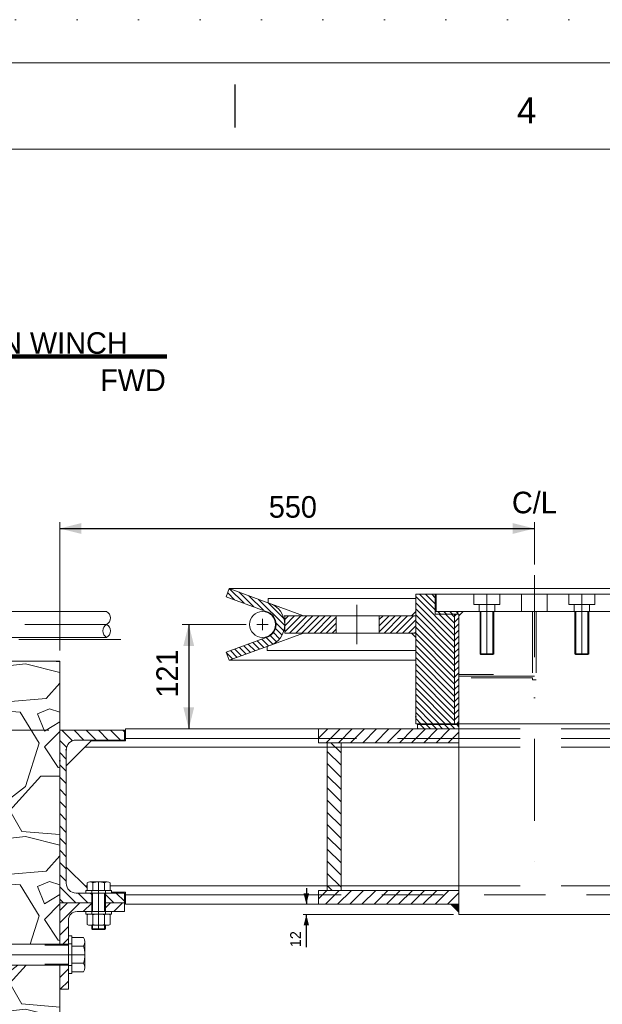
# Model space of a CAD drawing. Header units: millimetres. Extents: x -152903 to -144493, y -672002 to -666062.
# Tile 8 of 16: x -150975 to -150300, y -667203 to -666062. Entities that reach past the tile are written whole.
import ezdxf
from ezdxf.enums import TextEntityAlignment as Align

# ---------------------------------------------------------------- set-up
doc = ezdxf.new("R2010")
doc.units = ezdxf.units.MM
doc.header["$MEASUREMENT"] = 0
for name, pattern in [('DGN Style 1', [71.23020779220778, 0.1185194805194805, -71.1116883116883]), ('DGN Style 2', [118.51948051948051, 71.1116883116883, -47.40779220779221]), ('DGN Style 3', [165.9272727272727, 118.5194805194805, -47.40779220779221]), ('DGN Style 4', [189.74968831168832, 94.81558441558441, -47.40779220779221, 0.1185194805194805, -47.40779220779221]), ('DGN Style 5', [82.96363636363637, 35.55584415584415, -47.40779220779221]), ('DGN Style 6', [225.42405194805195, 0.1185194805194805, -47.40779220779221, 82.96363636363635, -47.40779220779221, 0.1185194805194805, -47.40779220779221])]:
    doc.linetypes.add(name, pattern=pattern)
doc.styles.add('Style-ENGINEERING', font='ENGINEERING.shx')
doc.styles.add('Style-ENGINEERING_0', font='ENGINEERING.shx')
doc.dimstyles.new('MetricMM', dxfattribs={"dimtxt": 3, "dimasz": 3, "dimexe": 1.5, "dimexo": 1.5, "dimgap": 1.5, "dimtad": 1, "dimdec": 0, "dimzin": 7, "dimtxsty": 'Style-ENGINEERING_0', "dimcen": 0.09, "dimclrd": 1, "dimclre": 1, "dimclrt": 7, "dimadec": 0, "dimazin": 3, "dimtfac": 1, "dimtdec": 0, "dimtofl": 0, "dimtmove": 0, "dimatfit": 3, "dimfxl": 1, "dimtzin": 7, "dimlwd": -1, "dimlwe": 0, "dimarcsym": 0})

# ---------------------------------------------------------------- blocks, each defined once
blk = doc.blocks.new('*U9')
blk.add_line((-202.7968129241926, 284.5297731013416), (-202.7968129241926, 289.5297731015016))
at = {"color": 7, "linetype": 'Continuous', "lineweight": 0, "flags": 128}
blk.add_lwpolyline([(-415.5468129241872, 292.0297731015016), (415.4531870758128, 292.0297731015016), (415.4531870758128, -291.9702268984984), (-415.5468129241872, -291.9702268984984), (-415.5468129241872, 292.0297731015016)], close=True, dxfattribs=at)
at = {"color": 7, "linetype": 'Continuous', "lineweight": 13, "flags": 128}
blk.add_lwpolyline([(-405.5468129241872, 282.0297731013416), (405.4531870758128, 282.0297731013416), (405.4531870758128, -281.9702268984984), (-405.5468129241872, -281.9702268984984), (-405.5468129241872, 282.0297731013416)], close=True, dxfattribs=at)
at = {"insert": (-169.005146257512, 286.5297731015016), "char_height": 3.000000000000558, "attachment_point": 5, "line_spacing_factor": 1.2, "style": 'Style-ENGINEERING'}
blk.add_mtext('4', dxfattribs=at)
blk = doc.blocks.new('*D14')
at = {"color": 1, "linetype": 'Continuous', "lineweight": 0, "transparency": 16777216}
for p, q in [((-2230.664544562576, 2239.377625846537), (-2230.664544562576, 2388.035916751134)), ((-1680.664490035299, 2338.9199225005), (-1680.664490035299, 2388.035916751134))]:
    blk.add_line(p, q, dxfattribs=at)
at = {"color": 1, "linetype": 'Continuous', "transparency": 16777216}
blk.add_line((-2230.664544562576, 2380.535916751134), (-1680.664490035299, 2380.535916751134), dxfattribs=at)
at = {"color": 1, "linetype": 'Continuous', "lineweight": 0, "transparency": 16777216}
blk.add_solid([(-2205.664544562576, 2374.285916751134), (-2230.664544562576, 2380.535916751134), (-2205.664544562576, 2386.785916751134)], dxfattribs=at)
at = {"color": 1, "linetype": 'Continuous', "lineweight": 0, "transparency": 16777216, "extrusion": (0, 0, -1)}
blk.add_solid([(1705.664490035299, 2386.785916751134), (1680.664490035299, 2380.535916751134), (1705.664490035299, 2374.285916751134)], dxfattribs=at)
at = {"layer": 'Defpoints', "color": 5, "linetype": 'Continuous', "lineweight": 0, "transparency": 16777216}
for p in [(-1955.664517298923, 2380.535916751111), (-1680.664490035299, 2380.535916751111), (-1680.664490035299, 2326.4199225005), (-2230.664544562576, 2226.877625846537)]:
    blk.add_point(p, dxfattribs=at)
at = {"color": 7, "linetype": 'Continuous', "lineweight": 0, "transparency": 16777216, "style": 'Style-ENGINEERING'}
blk.add_text('550', height=25, dxfattribs=at).set_placement((-1988.43734444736, 2405.535916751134), align=Align.MIDDLE_LEFT)
blk = doc.blocks.new('*D15')
at = {"color": 1, "linetype": 'Continuous', "lineweight": 0, "transparency": 16777216}
for p, q in [((-2843.164471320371, 2226.877625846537), (-3071.926860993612, 2226.877625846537)), ((-2243.164544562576, 2146.811573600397), (-3071.926860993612, 2146.811573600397))]:
    blk.add_line(p, q, dxfattribs=at)
at = {"color": 1, "linetype": 'Continuous', "transparency": 16777216}
blk.add_line((-3064.426860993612, 2226.877625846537), (-3064.426860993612, 2146.811573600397), dxfattribs=at)
at = {"color": 1, "linetype": 'Continuous', "lineweight": 0, "transparency": 16777216, "extrusion": (0, 0, -1)}
blk.add_solid([(3070.676860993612, 2201.877625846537), (3064.426860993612, 2226.877625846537), (3058.176860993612, 2201.877625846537)], dxfattribs=at)
at = {"color": 1, "linetype": 'Continuous', "lineweight": 0, "transparency": 16777216}
blk.add_solid([(-3058.176860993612, 2171.811573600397), (-3064.426860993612, 2146.811573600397), (-3070.676860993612, 2171.811573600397)], dxfattribs=at)
at = {"layer": 'Defpoints', "color": 5, "linetype": 'Continuous', "lineweight": 0, "transparency": 16777216}
for p in [(-2830.664471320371, 2226.877625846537), (-3064.426860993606, 2186.844599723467), (-3064.426860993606, 2146.811573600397), (-2230.664544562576, 2146.811573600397)]:
    blk.add_point(p, dxfattribs=at)
at = {"color": 7, "linetype": 'Continuous', "lineweight": 0, "transparency": 16777216, "style": 'Style-ENGINEERING'}
blk.add_text('80', height=25, rotation=90, dxfattribs=at).set_placement((-3089.426860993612, 2166.373408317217), align=Align.MIDDLE_LEFT)
blk = doc.blocks.new('*U53')
at = {"color": 7, "linetype": 'Continuous', "lineweight": 0}
for p, q in [((81.52897949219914, 12.00550113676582), (-63.47102050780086, 12.00550113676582)), ((81.52897949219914, 12.00550113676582), (82.52897949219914, 11.00550113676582)), ((81.52897949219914, 12.00550113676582), (81.52897949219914, -11.99449886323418)), ((82.52897949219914, 11.00550113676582), (82.52897949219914, -10.99449886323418)), ((82.52897949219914, -10.99449886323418), (81.52897949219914, -11.99449886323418)), ((81.52897949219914, -11.99449886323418), (-63.47102050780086, -11.99449886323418))]:
    blk.add_line(p, q, dxfattribs=at)
at = {"color": 7, "linetype": 'DGN Style 2', "lineweight": 0}
for p, q in [((82.52897949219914, 11.00550113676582), (-63.47102050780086, 11.00550113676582)), ((82.52897949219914, -10.99449886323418), (-63.47102050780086, -10.99449886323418))]:
    blk.add_line(p, q, dxfattribs=at)
at = {"color": 7, "linetype": 'Continuous', "lineweight": 0, "extrusion": (0, 0, -1), "flags": 128}
for points in [[(82.47102050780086, -14.98699886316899), (82.47102050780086, 14.99800113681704)], [(80.99698964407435, 19.99550113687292), (67.47102050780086, 19.99550113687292)], [(67.47102050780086, -19.98449886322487), (67.47102050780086, 19.99550113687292)], [(80.99698964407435, 10.00050113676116), (67.47102050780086, 10.00050113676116)], [(67.47102050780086, -9.989498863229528), (80.99698964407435, -9.989498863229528)], [(67.47102050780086, -19.98449886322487), (80.99698964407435, -19.98449886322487)]]:
    blk.add_lwpolyline(points, dxfattribs=at)
blk.add_lwpolyline([(67.47102050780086, 22.00550113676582), (63.47102050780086, 22.00550113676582), (63.47102050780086, -21.99449886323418), (67.47102050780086, -21.99449886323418), (67.47102050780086, 22.00550113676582)], close=True, dxfattribs=at)
at = {"color": 7, "linetype": 'DGN Style 2', "lineweight": 0, "extrusion": (0, 0, -1), "flags": 128}
for points in [[(67.47102050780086, 12.50550113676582), (63.47102050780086, 12.50550113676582)], [(63.47102050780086, -12.49449886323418), (67.47102050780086, -12.49449886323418)]]:
    blk.add_lwpolyline(points, dxfattribs=at)
at = {"color": 7, "linetype": 'Continuous', "lineweight": 0, "extrusion": (0, 0, -1)}
for centre, radius, start, end in [((73.26233502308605, 14.99800113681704), 9.208685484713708, 327.1327677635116, 32.86723223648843), ((47.8473248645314, 0.005501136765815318), 34.62369564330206, 343.2213451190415, 16.77865488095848)]:
    blk.add_arc(centre, radius, start, end, dxfattribs=at)
at = {"color": 7, "linetype": 'Continuous', "lineweight": 0}
blk.add_arc((-73.26233502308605, -14.98699886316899), 9.208685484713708, 147.1327677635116, 212.8672322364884, dxfattribs=at)
blk = doc.blocks.new('*U52')
at = {"color": 1, "linetype": 'DGN Style 4', "lineweight": 0}
blk.add_line((-86.77102050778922, 0.005501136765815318), (84.33821884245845, 0.005501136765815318), dxfattribs=at)
at = {"color": 7, "linetype": 'Continuous', "lineweight": 0}
blk.add_blockref('*U53', (-4.299999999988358, 0), dxfattribs=at)
blk = doc.blocks.new('*D103')
at = {"color": 1, "linetype": 'Continuous', "lineweight": 0, "transparency": 16777216}
for p, q in [((-2014.742178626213, 2269.368587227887), (-2088.705296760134, 2269.368587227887)), ((-2034.060977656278, 2148.411634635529), (-2088.705296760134, 2148.411634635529))]:
    blk.add_line(p, q, dxfattribs=at)
at = {"color": 1, "linetype": 'Continuous', "transparency": 16777216}
blk.add_line((-2081.205296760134, 2269.368587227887), (-2081.205296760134, 2148.411634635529), dxfattribs=at)
at = {"color": 1, "linetype": 'Continuous', "lineweight": 0, "transparency": 16777216, "extrusion": (0, 0, -1)}
blk.add_solid([(2087.455296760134, 2244.368587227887), (2081.205296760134, 2269.368587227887), (2074.955296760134, 2244.368587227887)], dxfattribs=at)
at = {"color": 1, "linetype": 'Continuous', "lineweight": 0, "transparency": 16777216}
blk.add_solid([(-2074.955296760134, 2173.411634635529), (-2081.205296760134, 2148.411634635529), (-2087.455296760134, 2173.411634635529)], dxfattribs=at)
at = {"layer": 'Defpoints', "color": 5, "linetype": 'Continuous', "lineweight": 0, "transparency": 16777216}
for p in [(-2002.242178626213, 2269.368587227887), (-2081.20529676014, 2208.890110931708), (-2081.20529676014, 2148.411634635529), (-2021.560977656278, 2148.411634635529)]:
    blk.add_point(p, dxfattribs=at)
at = {"color": 7, "linetype": 'Continuous', "lineweight": 0, "transparency": 16777216, "style": 'Style-ENGINEERING'}
blk.add_text('121', height=25, rotation=90, dxfattribs=at).set_placement((-2106.205296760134, 2184.58133407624), align=Align.MIDDLE_LEFT)
blk = doc.blocks.new('*D129')
at = {"color": 1, "linetype": 'Continuous', "transparency": 16777216}
for p, q in [((-1944.924026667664, 1963.961561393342), (-1944.924026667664, 1945.211561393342)), ((-1944.924026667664, 1895.494534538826), (-1944.924026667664, 1933.211561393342))]:
    blk.add_line(p, q, dxfattribs=at)
at = {"color": 1, "linetype": 'Continuous', "lineweight": 0, "transparency": 16777216}
for p, q in [((-1936.914520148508, 1945.211561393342), (-1948.674026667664, 1945.211561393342)), ((-1774.371499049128, 1933.211561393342), (-1948.674026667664, 1933.211561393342))]:
    blk.add_line(p, q, dxfattribs=at)
blk.add_solid([(-1941.799026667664, 1957.711561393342), (-1944.924026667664, 1945.211561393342), (-1948.049026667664, 1957.711561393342)], dxfattribs=at)
at = {"color": 1, "linetype": 'Continuous', "lineweight": 0, "transparency": 16777216, "extrusion": (0, 0, -1)}
blk.add_solid([(1948.049026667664, 1920.711561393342), (1944.924026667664, 1933.211561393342), (1941.799026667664, 1920.711561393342)], dxfattribs=at)
at = {"layer": 'Defpoints', "color": 5, "linetype": 'Continuous', "lineweight": 0, "transparency": 16777216}
for p in [(-1930.664520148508, 1945.211561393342), (-1944.924026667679, 1933.211561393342), (-1768.121499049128, 1933.211561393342), (-1944.924026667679, 1903.614499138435)]:
    blk.add_point(p, dxfattribs=at)
at = {"color": 7, "linetype": 'Continuous', "lineweight": 0, "transparency": 16777216, "style": 'Style-ENGINEERING'}
blk.add_text('12', height=12.5, rotation=90, dxfattribs=at).set_placement((-1957.424026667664, 1895.494534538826), align=Align.MIDDLE_LEFT)
blk = doc.blocks.new('*U8')
at = {"linetype": 'DGN Style 6', "lineweight": 0}
h = blk.add_hatch(dxfattribs=at)
h.set_pattern_fill('HATCH', style=0, pattern_type=2)
h.set_pattern_definition([(315, (-1966.01721, 2147.90358), (3.535533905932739, 3.535533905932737), [])])
h.paths.add_polyline_path([(-1988.436066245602, 2244.653969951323), (-2034.225058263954, 2227.881870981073), (-2037.664495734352, 2237.271773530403), (-1991.524537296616, 2254.172428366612, 0.7640115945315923), (-1991.524537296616, 2284.56474608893), (-2037.664495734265, 2301.465400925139), (-2034.225058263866, 2310.855303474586), (-1988.436066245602, 2294.083204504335, -0.7494176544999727)])
h = blk.add_hatch(dxfattribs=at)
h.set_pattern_fill('HATCH', color=5, style=0, pattern_type=2)
h.set_pattern_definition([(315, (-1795.642992, 2304.368513), (3.535533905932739, 3.535533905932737), [])])
h.paths.add_polyline_path([(-1795.642991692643, 2304.368512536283), (-1795.642991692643, 2281.36857610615), (-1773.121499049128, 2281.36857610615), (-1773.12151044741, 2154.368576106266), (-1818.16449573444, 2154.368576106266), (-1818.16449573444, 2304.368576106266)])
at = {"linetype": 'Continuous', "lineweight": 0}
h = blk.add_hatch(dxfattribs=at)
h.set_pattern_fill('HATCH', color=3, style=0, pattern_type=2)
h.set_pattern_definition([(135, (-1795.642992, 2284.368488), (-3.535533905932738, -3.535533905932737), [])])
h.paths.add_polyline_path([(-1795.642991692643, 2284.368487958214), (-1795.642991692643, 2281.36857610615), (-1769.248894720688, 2281.368576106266), (-1769.248894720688, 2284.368487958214)])
h = blk.add_hatch(dxfattribs=at)
h.set_pattern_fill('HATCH', color=3, style=0, pattern_type=2)
h.set_pattern_definition([(45, (-1768.164496, 2281.368576), (-3.535533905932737, 3.535533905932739), [])])
h.paths.add_polyline_path([(-1768.16449573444, 2281.36857610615), (-1773.12151044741, 2281.36857610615), (-1773.12151044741, 2154.368576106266), (-1768.16449573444, 2154.368576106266)])
at = {"linetype": 'DGN Style 6', "lineweight": 0}
h = blk.add_hatch(dxfattribs=at)
h.set_pattern_fill('HATCH', style=0, pattern_type=2)
h.set_pattern_definition([(45, (-1969.914496, 2279.368576), (-3.535533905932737, 3.535533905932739), [])])
h.paths.add_polyline_path([(-1969.91449573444, 2279.368576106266), (-1910.439853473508, 2279.368576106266), (-1910.439853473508, 2259.368576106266), (-1969.91449573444, 2259.368576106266)])
h = blk.add_hatch(dxfattribs=at)
h.set_pattern_fill('HATCH', style=0, pattern_type=2)
h.set_pattern_definition([(45, (-1860.439853, 2279.368576), (-3.535533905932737, 3.535533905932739), [])])
h.paths.add_polyline_path([(-1860.439853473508, 2279.368576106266), (-1818.16449573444, 2279.368576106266), (-1818.16449573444, 2259.368576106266), (-1860.439853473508, 2259.368576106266)])
at = {"linetype": 'Continuous', "lineweight": 0}
h = blk.add_hatch(dxfattribs=at)
h.set_pattern_fill('GRAVEL', style=0, pattern_type=2)
h.set_pattern_definition([(228.012788, (-2527.501233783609, 1970.410530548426), (-1599.999984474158, -1800.000014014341), [26.9072, -2663.817609]), (184.969741, (-2545.501233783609, 1950.410530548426), (2399.999999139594, 200.000011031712), [46.17359999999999, -4571.184952]), (132.510447, (-2591.501233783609, 1946.410530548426), (1999.999996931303, -2200.000002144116), [32.55759999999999, -3223.206519]), (267.273689, (-2669.501233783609, 1896.410530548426), (200.0000005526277, 4000.00000019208), [42.0476, -4162.711607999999]), (292.833654, (-2671.501233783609, 1854.410530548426), (-999.9999923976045, 2400.000002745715), [41.231, -4081.874626]), (357.2736889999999, (-2655.501233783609, 1816.410530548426), (-4000.00000019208, 200.000000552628), [42.0476, -4162.711607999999]), (37.69424, (-2613.501233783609, 1814.410530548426), (-2600.000016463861, -1999.999978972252), [55.6058, -5504.96971]), (72.255328, (-2569.501233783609, 1848.410530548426), (1400.000029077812, 4399.999991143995), [52.4976, -5197.264299]), (121.429566, (-2553.501233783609, 1898.410530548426), (-1600.000017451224, 2599.999989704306), [42.19, -4176.814622]), (175.236358, (-2575.501233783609, 1934.410530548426), (2199.999998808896, -200.0000118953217), [48.1664, -2360.152516]), (222.397438, (-2623.501233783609, 1938.410530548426), (-2399.999992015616, -2200.000008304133), [62.2896, -6166.675001]), (138.814075, (-2471.501233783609, 1894.410530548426), (-1400.000003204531, 1199.999996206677), [21.2602, -2104.768963]), (171.469234, (-2487.501233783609, 1908.410530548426), (2599.99999757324, -400.00001822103), [40.4474, -4004.302283]), (225, (-2527.501233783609, 1914.410530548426), (-2.842170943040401e-14, -199.9999996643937), [28.2842, -254.558512]), (203.198591, (-2541.501233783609, 1938.410530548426), (999.9999963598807, 400.00000791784), [15.2316, -1507.923021]), (291.801409, (-2555.501233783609, 1932.410530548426), (-199.9999946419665, 600.0000020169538), [21.5406, -1055.492361]), (30.963757, (-2547.501233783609, 1912.410530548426), (599.9999970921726, 400.0000050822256), [34.9858, -1131.204579]), (161.565051, (-2517.501233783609, 1930.410530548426), (399.999999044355, -200.0000009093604), [25.2982, -607.157332]), (16.38954, (-2671.501233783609, 1932.410530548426), (2000.000003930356, 599.9999885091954), [35.43999999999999, -3508.569028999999]), (70.34617600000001, (-2637.501233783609, 1942.410530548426), (-799.999997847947, -2200.000000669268), [29.7322, -2943.481549]), (293.198591, (-2517.501233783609, 1970.410530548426), (-400.0000079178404, 999.9999963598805), [30.463, -1492.691621]), (343.6104599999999, (-2505.501233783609, 1942.410530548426), (-2000.000003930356, 599.9999885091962), [35.44, -3508.569029]), (339.4439549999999, (-2671.501233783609, 1808.410530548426), (-1000.000001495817, 399.9999956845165), [34.176, -1674.624749]), (294.775141, (-2639.501233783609, 1796.410530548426), (-1000.000016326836, 2199.999992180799), [28.6356, -2834.928613]), (66.80140899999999, (-2515.501233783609, 1770.410530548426), (400.0000079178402, 999.9999963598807), [30.463, -1492.691621]), (17.354025, (-2503.501233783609, 1798.410530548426), (-2599.999994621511, -800.000016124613), [33.5262, -3319.084722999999]), (69.44395500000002, (-2613.501233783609, 1770.410530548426), (-399.9999956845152, -1000.000001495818), [17.088, -1691.712749]), (101.309932, (-2527.501233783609, 1770.410530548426), (-199.9999934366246, 800.000002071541), [10.198, -1009.605903]), (165.963757, (-2529.501233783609, 1780.410530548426), (600.0000015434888, -199.9999950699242), [41.231, -783.390125]), (186.009006, (-2569.501233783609, 1790.410530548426), (2000.000000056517, 200.0000019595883), [38.20999999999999, -3782.784635]), (303.690068, (-2547.501233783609, 1894.410530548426), (-200.0000030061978, 399.9999985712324), [28.8444, -692.265855]), (353.157227, (-2531.501233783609, 1870.410530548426), (3400.000002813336, -399.9999752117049), [50.3588, -4985.512525]), (60.945396, (-2481.501233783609, 1864.410530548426), (-799.9999975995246, -1400.000001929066), [20.5912, -2038.534828]), (90, (-2471.501233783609, 1882.410530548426), (-200, 200), [12, -188]), (120.256437, (-2573.501233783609, 1796.410530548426), (799.9999961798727, -1400.00000255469), [27.7848, -2750.703998]), (48.012788, (-2587.501233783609, 1820.410530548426), (1599.999984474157, 1800.000014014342), [53.8144, -2636.910409]), (0, (-2551.501233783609, 1860.410530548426), (200, 200), [52, -148]), (325.304846, (-2499.501233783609, 1860.410530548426), (1999.999988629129, -1400.000016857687), [31.6228, -3130.65486]), (254.054604, (-2473.501233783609, 1842.410530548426), (-200.000001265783, -800.0000000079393), [29.1204, -1426.901578]), (207.645975, (-2481.501233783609, 1814.410530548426), (-3800.000012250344, -1999.999975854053), [47.413, -4693.894835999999]), (175.426079, (-2523.501233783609, 1792.410530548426), (-2600.000001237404, 199.9999884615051), [50.1598, -4965.814682])])
h.paths.add_polyline_path([(-2230.664544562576, 2226.877625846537), (-2830.664471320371, 2226.877625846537), (-2830.664471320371, 1409.877638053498), (-2230.664544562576, 1409.877638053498), (-2230.664544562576, 1821.811585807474), (-2230.664544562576, 1874.811573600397), (-2365.664544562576, 1874.811573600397), (-2366.664544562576, 1875.811573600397), (-2366.664544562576, 1886.811573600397), (-2366.664544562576, 1897.811573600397), (-2365.664544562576, 1898.811573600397), (-2230.664544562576, 1898.811573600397), (-2230.664544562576, 1968.811573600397)])
at = {"linetype": 'DGN Style 6', "lineweight": 0}
h = blk.add_hatch(dxfattribs=at)
h.set_pattern_fill('HATCH', style=0, pattern_type=2)
h.set_pattern_definition([(315, (-2296.754592, 2141.505815), (-7.071067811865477, -7.071067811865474), [])])
h.paths.add_polyline_path([(-2223.164544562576, 2124.011573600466), (-2223.164544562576, 1969.611573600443, 0.414213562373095), (-2211.764544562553, 1958.21157360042), (-2193.664544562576, 1958.21157360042), (-2193.664544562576, 1946.811573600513), (-2230.664544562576, 1946.811573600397), (-2230.664544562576, 2146.811573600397), (-2155.664544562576, 2146.811573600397), (-2155.664544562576, 2135.411573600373), (-2211.764544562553, 2135.411573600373, 0.414213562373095)])
h = blk.add_hatch(dxfattribs=at)
h.set_pattern_fill('HATCH', style=0, pattern_type=2)
h.set_pattern_definition([(45, (-1808.742453, 2115.610405), (-7.071067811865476, 7.071067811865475), [])])
h.paths.add_polyline_path([(-1930.664520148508, 2148.411561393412), (-1930.664520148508, 2132.411561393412), (-1768.16444120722, 2132.411561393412), (-1768.16444120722, 2148.411561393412)])
at = {"linetype": 'Continuous', "lineweight": 0}
h = blk.add_hatch(dxfattribs=at)
h.set_pattern_fill('HATCH', color=3, style=0, pattern_type=2)
h.set_pattern_definition([(135, (-1816.164466, 2153.368576), (-3.535533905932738, -3.535533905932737), [])])
h.paths.add_polyline_path([(-1816.164465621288, 2153.368576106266), (-1816.164465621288, 2148.411561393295), (-1768.16444120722, 2148.411561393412), (-1768.16444120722, 2153.368576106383)])
at = {"linetype": 'DGN Style 6', "lineweight": 0}
h = blk.add_hatch(dxfattribs=at)
h.set_pattern_fill('HATCH', style=0, pattern_type=2)
h.set_pattern_definition([(315, (-1872.290516, 2085.050641), (7.071067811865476, 7.071067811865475), [])])
h.paths.add_polyline_path([(-1904.664520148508, 1961.211561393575), (-1904.664520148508, 2132.411561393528), (-1920.66452028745, 2132.411561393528), (-1920.66452028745, 1961.211561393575)])
at = {"linetype": 'DGN Style 2', "lineweight": 0}
h = blk.add_hatch(dxfattribs=at)
h.set_pattern_fill('HATCH', style=0, pattern_type=2)
h.set_pattern_definition([(315, (-2191.967258, 1953.671368), (-7.071067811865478, -7.071067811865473), [])])
h.paths.add_polyline_path([(-2170.664544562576, 1958.21157360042), (-2155.664544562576, 1958.21157360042), (-2155.664544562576, 1946.811573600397), (-2177.664544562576, 1946.811573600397), (-2177.664544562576, 1958.21157360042)])
at = {"linetype": 'DGN Style 6', "lineweight": 0}
h = blk.add_hatch(dxfattribs=at)
h.set_pattern_fill('HATCH', style=0, pattern_type=2)
h.set_pattern_definition([(45, (-1847.659484, 1947.038802), (-7.071067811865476, 7.071067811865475), [])])
h.paths.add_polyline_path([(-1930.664520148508, 1961.211561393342), (-1930.664520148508, 1945.211561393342), (-1768.121499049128, 1945.211561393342), (-1768.121499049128, 1961.211561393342)])
at = {"linetype": 'Continuous', "lineweight": 0}
h = blk.add_hatch(dxfattribs=at)
h.set_pattern_fill('HATCH', color=3, style=0, pattern_type=2)
h.set_pattern_definition([(225, (-2299.215398, 1937.280725), (-7.071067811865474, 7.071067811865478), [])])
h.paths.add_polyline_path([(-2210.664544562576, 1936.811573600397, 0.414213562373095), (-2220.664544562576, 1926.811573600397), (-2220.664544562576, 1898.811573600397), (-2230.664544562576, 1898.811573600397), (-2230.664544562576, 1946.811573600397), (-2193.664544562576, 1946.811573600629), (-2193.664544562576, 1936.811573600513)])
h = blk.add_hatch(dxfattribs=at)
h.set_pattern_fill('HATCH', color=3, style=0, pattern_type=2)
h.set_pattern_definition([(225, (-2191.196197, 1939.03173), (-7.071067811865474, 7.071067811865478), [])])
h.paths.add_polyline_path([(-2177.664544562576, 1936.811573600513), (-2177.664544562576, 1946.811573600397), (-2155.664544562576, 1946.811573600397), (-2155.664544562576, 1936.811573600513), (-2170.664544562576, 1936.811573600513)])
h = blk.add_hatch(dxfattribs=at)
h.set_pattern_fill('HATCH', color=3, style=0, pattern_type=2)
h.set_pattern_definition([(225, (-2235.341448, 1867.144407), (-7.071067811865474, 7.071067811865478), [])])
h.paths.add_polyline_path([(-2220.664544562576, 1874.811573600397), (-2220.664544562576, 1846.811573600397), (-2230.664544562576, 1846.811573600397), (-2230.664544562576, 1874.811573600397)])
at = {"color": 1, "linetype": 'DGN Style 4', "lineweight": 0}
for p, q in [((-1680.664490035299, 2326.4199225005), (-1680.664490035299, 1961.211561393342)), ((-1735.66444120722, 2234.368487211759), (-1735.66444120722, 2304.368481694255)), ((-1625.664450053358, 2234.368487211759), (-1625.664450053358, 2304.368424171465)), ((-1886.290574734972, 2246.619652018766), (-1886.290574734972, 2292.117500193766)), ((-1995.664495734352, 2262.790904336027), (-1995.664495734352, 2275.946270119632)), ((-2176.38726459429, 2269.368587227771), (-2976.987658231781, 2269.368587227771)), ((-1989.086812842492, 2269.368587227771), (-2002.242178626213, 2269.368587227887)), ((-2185.664544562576, 1971.21157360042), (-2185.664544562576, 1915.811573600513))]:
    blk.add_line(p, q, dxfattribs=at)
at = {"color": 7, "linetype": 'Continuous', "lineweight": 0}
for p, q in [((-2034.225058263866, 2310.855303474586), (-1327.103933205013, 2310.855303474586)), ((-1989.215211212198, 2294.368576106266), (-1989.215211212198, 2299.368576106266)), ((-1989.215211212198, 2294.368576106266), (-1948.264172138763, 2279.368576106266)), ((-2176.387264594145, 2284.368587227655), (-2942.674181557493, 2284.368587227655)), ((-1823.164495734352, 2279.368576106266), (-1818.164495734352, 2284.368576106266)), ((-1910.439853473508, 2279.368576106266), (-1910.439853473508, 2259.368576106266)), ((-1860.439853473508, 2279.368576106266), (-1860.439853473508, 2259.368576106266)), ((-1768.121499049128, 2279.368409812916), (-1768.121499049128, 1933.211561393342)), ((-1990.215211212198, 2244.002285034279), (-1948.264172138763, 2259.368576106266)), ((-1823.164495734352, 2259.368576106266), (-1818.164495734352, 2254.368576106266)), ((-2176.387264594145, 2254.368587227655), (-2942.674181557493, 2254.368587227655)), ((-1990.215211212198, 2244.002285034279), (-1990.215211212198, 2239.368576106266)), ((-2034.225058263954, 2227.881870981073), (-1818.16449573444, 2227.881870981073)), ((-1768.16438668, 2148.411634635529), (-2154.664544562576, 2148.411634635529)), ((-1930.664520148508, 2137.411634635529), (-2154.664544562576, 2137.411634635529)), ((-1920.66452028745, 2127.211634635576), (-2201.364544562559, 2127.211634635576)), ((-1768.16438668, 2127.211634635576), (-1904.664520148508, 2127.211634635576)), ((-2201.364544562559, 1966.411488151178), (-2199.039544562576, 1966.411488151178)), ((-2199.039544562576, 1966.411488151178), (-2201.364544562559, 1966.411488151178)), ((-2192.352044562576, 1971.21157360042), (-2192.352044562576, 1961.21157360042)), ((-2178.977044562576, 1971.21157360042), (-2178.977044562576, 1961.21157360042)), ((-1920.66452028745, 1966.411488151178), (-2172.289544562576, 1966.411488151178)), ((-1768.16444120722, 1966.411488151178), (-1904.664520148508, 1966.411488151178)), ((-2193.664544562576, 1958.21157360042), (-2193.664544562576, 1936.811573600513)), ((-2177.664544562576, 1958.21157360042), (-2177.664544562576, 1936.811573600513)), ((-1930.664520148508, 1956.211488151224), (-2154.664544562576, 1956.211488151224)), ((-1930.664520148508, 1945.211488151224), (-2154.664544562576, 1945.211488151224)), ((-2199.039544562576, 1932.825322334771), (-2199.039544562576, 1921.797824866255)), ((-2192.352044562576, 1933.811573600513), (-2192.352044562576, 1921.797824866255)), ((-2178.977044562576, 1933.811573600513), (-2178.977044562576, 1921.797824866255)), ((-2172.289544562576, 1921.797824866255), (-2172.289544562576, 1932.825322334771)), ((-1768.121499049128, 1933.211561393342), (-1593.20738336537, 1933.211561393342)), ((-2193.664544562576, 1920.811573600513), (-2193.664544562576, 1916.811573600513)), ((-2193.664544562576, 1916.811573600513), (-2192.664544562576, 1915.811573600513)), ((-2178.664544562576, 1915.811573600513), (-2177.664544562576, 1916.811573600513)), ((-2177.664544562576, 1920.811573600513), (-2177.664544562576, 1916.811573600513)), ((-2178.664544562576, 1915.811573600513), (-2192.664544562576, 1915.811573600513))]:
    blk.add_line(p, q, dxfattribs=at)
at = {"color": 5, "linetype": 'Continuous', "lineweight": 0}
for p, q in [((-1773.12151044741, 2281.36857610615), (-1773.12151044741, 2154.368576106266)), ((-1768.16449573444, 2281.36857610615), (-1768.16449573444, 2154.368576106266)), ((-1763.121499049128, 2284.368409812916), (-1768.121499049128, 2279.368409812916))]:
    blk.add_line(p, q, dxfattribs=at)
at = {"color": 5, "linetype": 'DGN Style 2', "lineweight": 0}
for p, q in [((-1744.664441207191, 2292.368553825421), (-1744.664441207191, 2284.368496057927)), ((-1743.664441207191, 2284.368496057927), (-1743.664441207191, 2235.368487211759)), ((-1727.664441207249, 2284.368487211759), (-1727.664441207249, 2235.368487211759)), ((-1726.664441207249, 2292.368553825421), (-1726.664441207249, 2284.368487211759)), ((-1634.664450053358, 2292.368553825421), (-1634.664450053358, 2284.368487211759)), ((-1633.664441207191, 2284.368487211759), (-1633.664441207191, 2235.368487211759)), ((-1617.664441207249, 2284.368496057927), (-1617.664441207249, 2235.368487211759)), ((-1616.664450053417, 2292.368553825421), (-1616.664450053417, 2284.368496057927))]:
    blk.add_line(p, q, dxfattribs=at)
at = {"color": 7, "linetype": 'DGN Style 2', "lineweight": 0}
for p, q in [((-1742.664441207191, 2284.368496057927), (-1742.664441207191, 2234.368487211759)), ((-1728.664441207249, 2284.368487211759), (-1728.664441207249, 2234.368487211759)), ((-1632.664441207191, 2284.368487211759), (-1632.664441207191, 2234.368487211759)), ((-1618.664441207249, 2284.368496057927), (-1618.664441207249, 2234.368487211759)), ((-1743.664441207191, 2235.368487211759), (-1727.664441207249, 2235.368487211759)), ((-1743.664441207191, 2235.368487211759), (-1742.664441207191, 2234.368487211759)), ((-1742.664441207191, 2234.368487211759), (-1728.664441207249, 2234.368487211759)), ((-1728.664441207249, 2234.368487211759), (-1727.664441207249, 2235.368487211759)), ((-1617.664441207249, 2235.368487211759), (-1633.664441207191, 2235.368487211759)), ((-1632.664441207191, 2234.368487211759), (-1633.664441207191, 2235.368487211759)), ((-1618.664441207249, 2234.368487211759), (-1632.664441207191, 2234.368487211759)), ((-1617.664441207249, 2235.368487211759), (-1618.664441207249, 2234.368487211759)), ((-1682.664451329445, 2207.368461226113), (-1682.664451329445, 2205.368461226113)), ((-1768.16444120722, 2148.411561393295), (-1593.16444120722, 2148.411561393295)), ((-1768.16444120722, 2137.411634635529), (-1930.664520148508, 2137.411634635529)), ((-1768.16444120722, 2137.411634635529), (-1593.16444120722, 2137.411634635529)), ((-1904.664520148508, 2127.211634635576), (-1920.66452028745, 2127.211634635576)), ((-1768.16444120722, 2127.211634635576), (-1593.16444120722, 2127.211634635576)), ((-1904.664520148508, 1966.411488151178), (-1920.66452028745, 1966.411488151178)), ((-1768.16444120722, 1966.411488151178), (-1593.16444120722, 1966.411488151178)), ((-2193.664544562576, 1961.21157360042), (-2193.664544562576, 1958.21157360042)), ((-2192.664544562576, 1958.21157360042), (-2192.664544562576, 1936.811573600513)), ((-2178.664544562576, 1958.21157360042), (-2178.664544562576, 1936.811573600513)), ((-2177.664544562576, 1961.21157360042), (-2177.664544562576, 1958.21157360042)), ((-1430.664520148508, 1956.211488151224), (-1930.664520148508, 1956.211488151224)), ((-2193.664544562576, 1936.811573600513), (-2193.664544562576, 1933.811573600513)), ((-2177.664544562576, 1936.811573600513), (-2177.664544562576, 1933.811573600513)), ((-2177.664544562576, 1916.811573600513), (-2193.664544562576, 1916.811573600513)), ((-2192.664544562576, 1920.811573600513), (-2192.664544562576, 1915.811573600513)), ((-2178.664544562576, 1920.811573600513), (-2178.664544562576, 1915.811573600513))]:
    blk.add_line(p, q, dxfattribs=at)
at = {"color": 7, "linetype": 'DGN Style 3', "lineweight": 0}
blk.add_line((-2159.78274283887, 2251.877625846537), (-3534.590240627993, 2251.877625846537), dxfattribs=at)
at = {"color": 7, "linetype": 'DGN Style 1', "lineweight": 0, "flags": 128}
blk.add_lwpolyline([(-4205.034429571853, 2969.969448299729), (4204.965570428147, 2969.969448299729), (4204.965570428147, -2970.030551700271), (-4205.034429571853, -2970.030551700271), (-4205.034429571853, 2969.969448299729)], close=True, dxfattribs=at)
at = {"color": 7, "linetype": 'Continuous', "lineweight": 0, "flags": 128}
blk.add_lwpolyline([(-1988.436066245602, 2244.653969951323), (-2034.225058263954, 2227.881870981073), (-2037.664495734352, 2237.271773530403), (-1991.524537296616, 2254.172428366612, 0.7640115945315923), (-1991.524537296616, 2284.56474608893), (-2037.664495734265, 2301.465400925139), (-2034.225058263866, 2310.855303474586), (-1988.436066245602, 2294.083204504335, -0.7494176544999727), (-1988.436066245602, 2244.653969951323)], format="xyb", close=True, dxfattribs=at)
at = {"color": 5, "linetype": 'Continuous', "lineweight": 0, "flags": 128}
blk.add_lwpolyline([(-1543.16449573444, 2304.368576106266), (-1543.16449573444, 2154.368576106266), (-1818.16449573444, 2154.368576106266), (-1818.16449573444, 2304.368576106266), (-1543.16449573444, 2304.368576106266)], close=True, dxfattribs=at)
at = {"color": 5, "linetype": 'DGN Style 6', "lineweight": 0, "flags": 128}
blk.add_lwpolyline([(-1795.642991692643, 2304.368512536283), (-1795.642991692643, 2281.36857610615), (-1773.121499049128, 2281.36857610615), (-1773.12151044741, 2154.368576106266), (-1818.16449573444, 2154.368576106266), (-1818.16449573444, 2304.368576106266), (-1795.642991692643, 2304.368512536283)], close=True, dxfattribs=at)
at = {"color": 5, "linetype": 'Continuous', "lineweight": 0, "flags": 128}
blk.add_lwpolyline([(-1818.164484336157, 2304.368576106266), (-1795.642991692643, 2304.368512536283), (-1795.642991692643, 2281.36857610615), (-1773.121499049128, 2281.36857610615)], dxfattribs=at)
at = {"color": 7, "linetype": 'Continuous', "lineweight": 0, "flags": 128}
for points in [[(-1566.685976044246, 2284.368393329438), (-1566.685963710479, 2304.368393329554), (-1794.642979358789, 2304.368512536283), (-1794.642991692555, 2284.368512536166), (-1566.685976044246, 2284.368393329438)], [(-2230.664544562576, 2226.877625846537), (-2830.664471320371, 2226.877625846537), (-2830.664471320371, 1409.877638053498), (-2230.664544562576, 1409.877638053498), (-2230.664544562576, 1821.811585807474), (-2230.664544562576, 1874.811573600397), (-2365.664544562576, 1874.811573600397), (-2366.664544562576, 1875.811573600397), (-2366.664544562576, 1886.811573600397), (-2366.664544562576, 1897.811573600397), (-2365.664544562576, 1898.811573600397), (-2230.664544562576, 1898.811573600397), (-2230.664544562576, 1898.811573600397), (-2230.664544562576, 1898.811573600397), (-2230.664544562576, 1898.811573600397), (-2230.664544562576, 1968.811573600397), (-2230.664544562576, 1968.811573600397), (-2230.664544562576, 1968.811573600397), (-2230.664544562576, 2226.877625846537)], [(-1930.664520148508, 2148.411561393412), (-1930.664520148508, 2132.411561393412), (-1768.16444120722, 2132.411561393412), (-1768.16444120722, 2148.411561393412), (-1930.664520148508, 2148.411561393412)], [(-1904.664520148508, 1961.211561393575), (-1904.664520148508, 2132.411561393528), (-1920.66452028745, 2132.411561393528), (-1920.66452028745, 1961.211561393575), (-1904.664520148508, 1961.211561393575)], [(-2200.664544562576, 1961.21157360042), (-2200.664544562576, 1958.21157360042), (-2170.664544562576, 1958.21157360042), (-2170.664544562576, 1961.21157360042), (-2200.664544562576, 1961.21157360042)], [(-1930.664520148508, 1961.211561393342), (-1930.664520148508, 1945.211561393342), (-1768.121499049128, 1945.211561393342), (-1768.121499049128, 1961.211561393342), (-1930.664520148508, 1961.211561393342)], [(-2200.664544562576, 1936.811573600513), (-2200.664544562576, 1933.811573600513), (-2170.664544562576, 1933.811573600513), (-2170.664544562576, 1936.811573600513), (-2200.664544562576, 1936.811573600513)]]:
    blk.add_lwpolyline(points, close=True, dxfattribs=at)
at = {"color": 5, "linetype": 'DGN Style 2', "lineweight": 0, "flags": 128}
for points in [[(-1750.664441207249, 2304.368489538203), (-1750.66444120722, 2292.368553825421), (-1720.66444120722, 2292.368553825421), (-1720.66444120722, 2304.368473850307)], [(-1695.664445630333, 2284.368469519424), (-1695.664445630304, 2304.368460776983)], [(-1665.664445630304, 2304.36844508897), (-1665.664445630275, 2284.368452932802)], [(-1610.664450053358, 2304.368416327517), (-1610.664450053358, 2292.368553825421), (-1640.664450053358, 2292.368553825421), (-1640.664450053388, 2304.36843201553)]]:
    blk.add_lwpolyline(points, dxfattribs=at)
at = {"color": 7, "linetype": 'Continuous', "lineweight": 0, "flags": 128}
for points in [[(-1989.215211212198, 2299.368576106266), (-1818.16449573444, 2299.368576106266)], [(-1818.16449573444, 2259.368576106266), (-1969.91449573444, 2259.368576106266), (-1969.91449573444, 2279.368576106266), (-1818.16449573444, 2279.368576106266)], [(-1990.215211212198, 2239.368576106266), (-1818.16449573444, 2239.368576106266)], [(-2223.164544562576, 2105.411634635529), (-2194.164544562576, 2134.411634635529), (-2154.664544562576, 2134.411634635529), (-2154.664544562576, 2148.411634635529)], [(-2223.164544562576, 1988.211488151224), (-2199.039544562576, 1964.086488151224)], [(-2199.039544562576, 1970.225322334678), (-2199.039544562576, 1961.21157360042), (-2172.289544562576, 1961.21157360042), (-2172.289544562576, 1970.225322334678)], [(-2175.633294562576, 1971.21157360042), (-2195.695794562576, 1971.21157360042)], [(-2170.664544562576, 1959.211488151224), (-2154.664544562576, 1959.211488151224), (-2154.664544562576, 1945.211488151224)], [(-2175.633294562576, 1933.811573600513), (-2195.695794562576, 1933.811573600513)], [(-2175.633294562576, 1920.811573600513), (-2195.695794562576, 1920.811573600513)]]:
    blk.add_lwpolyline(points, dxfattribs=at)
at = {"color": 3, "linetype": 'Continuous', "lineweight": 0, "flags": 128}
for points in [[(-1795.642991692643, 2284.368487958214), (-1795.642991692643, 2281.36857610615), (-1769.248894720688, 2281.368576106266), (-1769.248894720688, 2284.368487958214), (-1795.642991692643, 2284.368487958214)], [(-1768.16449573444, 2281.36857610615), (-1773.12151044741, 2281.36857610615), (-1773.12151044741, 2154.368576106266), (-1768.16449573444, 2154.368576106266), (-1768.16449573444, 2281.36857610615)], [(-1816.164465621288, 2153.368576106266), (-1816.164465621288, 2148.411561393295), (-1768.16444120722, 2148.411561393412), (-1768.16444120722, 2153.368576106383), (-1816.164465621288, 2153.368576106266)], [(-2177.664544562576, 1936.811573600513), (-2177.664544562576, 1946.811573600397), (-2155.664544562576, 1946.811573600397), (-2155.664544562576, 1936.811573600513), (-2170.664544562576, 1936.811573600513), (-2177.664544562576, 1936.811573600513)], [(-2220.664544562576, 1874.811573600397), (-2220.664544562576, 1846.811573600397), (-2230.664544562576, 1846.811573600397), (-2230.664544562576, 1874.811573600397), (-2220.664544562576, 1874.811573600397)]]:
    blk.add_lwpolyline(points, close=True, dxfattribs=at)
at = {"color": 7, "linetype": 'DGN Style 2', "lineweight": 0, "flags": 128}
for points in [[(-1682.664451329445, 2284.368461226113), (-1682.664451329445, 2211.368461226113), (-1768.164396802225, 2211.368461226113)], [(-1678.664451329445, 2284.368461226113), (-1678.664451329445, 2205.368461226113)], [(-1682.664451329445, 2207.368461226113), (-1768.164396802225, 2207.368461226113)], [(-1678.664451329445, 2205.368461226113), (-1682.664451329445, 2205.368461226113)]]:
    blk.add_lwpolyline(points, dxfattribs=at)
at = {"color": 7, "linetype": 'DGN Style 6', "lineweight": 0, "flags": 128}
for points in [[(-1969.91449573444, 2279.368576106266), (-1910.439853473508, 2279.368576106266), (-1910.439853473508, 2259.368576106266), (-1969.91449573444, 2259.368576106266), (-1969.91449573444, 2279.368576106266)], [(-1860.439853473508, 2279.368576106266), (-1818.16449573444, 2279.368576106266), (-1818.16449573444, 2259.368576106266), (-1860.439853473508, 2259.368576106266), (-1860.439853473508, 2279.368576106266)]]:
    blk.add_lwpolyline(points, close=True, dxfattribs=at)
at = {"color": 1, "linetype": 'DGN Style 4', "lineweight": 0, "flags": 128}
blk.add_lwpolyline([(-1680.664451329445, 2209.368461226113), (-1768.164396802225, 2209.368461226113)], dxfattribs=at)
at = {"color": 7, "linetype": 'DGN Style 6', "lineweight": 0, "flags": 128}
blk.add_lwpolyline([(-2223.164544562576, 2124.011573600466), (-2223.164544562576, 1969.611573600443, 0.414213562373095), (-2211.764544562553, 1958.21157360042), (-2193.664544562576, 1958.21157360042), (-2193.664544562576, 1946.811573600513), (-2230.664544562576, 1946.811573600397), (-2230.664544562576, 2146.811573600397), (-2155.664544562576, 2146.811573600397), (-2155.664544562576, 2135.411573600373), (-2211.764544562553, 2135.411573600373, 0.414213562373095), (-2223.164544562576, 2124.011573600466)], format="xyb", close=True, dxfattribs=at)
at = {"color": 7, "linetype": 'Continuous', "lineweight": 0, "flags": 128}
blk.add_lwpolyline([(-2177.664544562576, 1946.811573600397), (-2155.664544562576, 1946.811573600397), (-2155.664544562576, 1958.21157360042), (-2211.764544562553, 1958.21157360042, -0.414213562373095), (-2223.164544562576, 1969.611573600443), (-2223.164544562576, 2124.011573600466, -0.414213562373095), (-2211.764544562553, 2135.411573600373), (-2155.664544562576, 2135.411573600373), (-2155.664544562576, 2146.811573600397), (-2230.664544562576, 2146.811573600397), (-2230.664544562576, 1946.811573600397), (-2193.664544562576, 1946.811573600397)], format="xyb", dxfattribs=at)
at = {"color": 7, "linetype": 'DGN Style 2', "lineweight": 0, "flags": 128}
blk.add_lwpolyline([(-2170.664544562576, 1958.21157360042), (-2155.664544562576, 1958.21157360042), (-2155.664544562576, 1946.811573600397), (-2177.664544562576, 1946.811573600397), (-2177.664544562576, 1958.21157360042), (-2170.664544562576, 1958.21157360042)], close=True, dxfattribs=at)
at = {"color": 3, "linetype": 'Continuous', "lineweight": 0, "flags": 128}
blk.add_lwpolyline([(-2210.664544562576, 1936.811573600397, 0.414213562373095), (-2220.664544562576, 1926.811573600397), (-2220.664544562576, 1898.811573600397), (-2230.664544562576, 1898.811573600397), (-2230.664544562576, 1946.811573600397), (-2193.664544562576, 1946.811573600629), (-2193.664544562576, 1936.811573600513), (-2210.664544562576, 1936.811573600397)], format="xyb", close=True, dxfattribs=at)
blk.add_lwpolyline([(-2155.664544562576, 1946.811573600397), (-2155.664544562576, 1936.811573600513), (-2177.664544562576, 1936.811573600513)], dxfattribs=at)
at = {"color": 7, "linetype": 'Continuous', "lineweight": 0}
blk.add_circle((-1995.664495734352, 2269.368587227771), 15, dxfattribs=at)
for centre, radius, start, end in [((-2180.432050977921, 2276.868587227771), 8.521167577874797, 298.3382003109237, 61.66179968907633), ((-2172.342478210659, 2261.868587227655), 8.521167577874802, 118.3382003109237, 241.6617996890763), ((-2180.432050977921, 2261.868587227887), 8.521167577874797, 298.3382003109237, 61.66179968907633), ((-2195.695794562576, 1965.050184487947), 6.161389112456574, 57.13276776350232, 122.8672322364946), ((-2195.695794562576, 1927.65018448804), 6.161389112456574, 57.13276776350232, 122.8672322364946), ((-2185.664544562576, 1943.97775315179), 23.16617955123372, 253.2213451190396, 286.7786548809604), ((-2175.633294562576, 1926.972962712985), 6.161389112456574, 237.1327677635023, 302.8672322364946)]:
    blk.add_arc(centre, radius, start, end, dxfattribs=at)
at = {"color": 7, "linetype": 'Continuous', "lineweight": 0, "extrusion": (0, 0, -1)}
for centre, radius, start, end in [((2185.664544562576, 1948.045394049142), 23.16617955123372, 73.22134511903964, 106.7786548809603), ((2175.633294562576, 1965.050184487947), 6.161389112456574, 57.13276776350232, 122.8672322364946), ((2185.664544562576, 1910.645394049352), 23.16617955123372, 73.22134511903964, 106.7786548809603), ((2175.633294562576, 1927.65018448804), 6.161389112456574, 57.13276776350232, 122.8672322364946), ((2195.695794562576, 1926.972962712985), 6.161389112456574, 237.1327677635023, 302.8672322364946)]:
    blk.add_arc(centre, radius, start, end, dxfattribs=at)
at = {"color": 7, "linetype": 'Continuous', "lineweight": 0}
blk.add_solid([(-1768.164520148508, 1945.211561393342), (-1778.16444120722, 1945.211561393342), (-1768.164520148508, 1935.211561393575)], dxfattribs=at)
at = {"xscale": 9.999999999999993, "yscale": 9.999999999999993, "zscale": 9.999999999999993}
blk.add_blockref('*U9', (0.4336996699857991, -0.3282827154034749), dxfattribs=at)
at = {"color": 7, "linetype": 'Continuous', "lineweight": 0, "extrusion": (0, 0, -1)}
blk.add_blockref('*U52', (2288.435565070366, 1886.806072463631), dxfattribs=at)
at = {"color": 7, "linetype": 'DGN Style 5', "lineweight": 0, "char_height": 25, "attachment_point": 5, "line_spacing_factor": 0.6, "style": 'Style-ENGINEERING'}
for s, insert in [('SLIPWAY MAIN WINCH', (-2334.016367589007, 2595.214958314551)), ('FWD', (-2145.8234773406, 2552.330402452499)), ('C/L', (-1680.664490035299, 2410.471445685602))]:
    blk.add_mtext(s, dxfattribs=dict(at, insert=insert))
at = {"color": 1, "linetype": 'Continuous'}
dim = blk.add_linear_dim(base=(-1680.664490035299, 2380.535916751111), p1=(-2230.664544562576, 2226.877625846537), p2=(-1680.664490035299, 2326.4199225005), text='\\FSTANDARD;<>', dimstyle='MetricMM', override={"dimtxt": 25, "dimasz": 25, "dimexe": 7.5, "dimexo": 12.5, "dimgap": 12.5}, dxfattribs=at)
dim.commit()
dim.dimension.update_dxf_attribs({"geometry": '*D14', "text_midpoint": (-1955.664517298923, 2380.535916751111)})
for base, p1, p2, picture, middle in [((-2081.20529676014, 2148.411634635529), (-2002.242178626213, 2269.368587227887), (-2021.560977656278, 2148.411634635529), '*D103', (-2081.20529676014, 2208.890110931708)), ((-3064.426860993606, 2146.811573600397), (-2830.664471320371, 2226.877625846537), (-2230.664544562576, 2146.811573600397), '*D15', (-3064.426860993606, 2186.844599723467))]:
    dim = blk.add_linear_dim(base=base, p1=p1, p2=p2, angle=270, text='\\FSTANDARD;<>', dimstyle='MetricMM', override={"dimtxt": 25, "dimasz": 25, "dimexe": 7.5, "dimexo": 12.5, "dimgap": 12.5}, dxfattribs=at)
    dim.commit()
    dim.dimension.update_dxf_attribs({"geometry": picture, "text_midpoint": middle})
dim = blk.add_linear_dim(base=(-1944.924026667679, 1933.211561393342), p1=(-1930.664520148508, 1945.211561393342), p2=(-1768.121499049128, 1933.211561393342), angle=270, text='\\FSTANDARD;<>', dimstyle='MetricMM', override={"dimtxt": 12.5, "dimasz": 12.5, "dimexe": 3.75, "dimexo": 6.25, "dimgap": 6.25}, dxfattribs=at)
dim.commit()
dim.dimension.update_dxf_attribs({"geometry": '*D129', "text_midpoint": (-1944.924026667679, 1903.614499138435), "dimtype": 128})
blk.add_leader([(-2609.731700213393, 2579.757484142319), (-2106.585498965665, 2579.757484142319)], dimstyle='MetricMM', override={"dimtxt": 25, "dimasz": 25, "dimgap": 12.5, "dimclrd": 0, "dimlwd": 65534}, dxfattribs=at)

msp = doc.modelspace()

# ---------------------------------------------------------------- block references
at = {"color": 7, "linetype": 'DGN Style 1', "lineweight": 0}
msp.add_blockref('*U8', (-148697.65, -669031.9500000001), dxfattribs=at)

doc.saveas('drawing.dxf')
